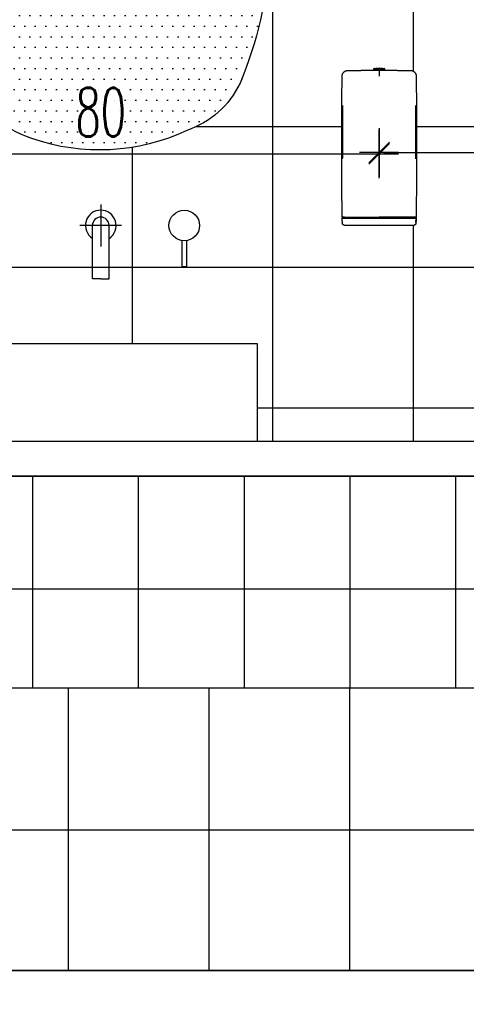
# Model space of a CAD drawing. Header units: centimetres. Extents: x -15121 to 30567, y -60641 to 0.
# Tile 177 of 256: x 11154 to 11218, y -27076 to -26935. Entities that reach past the tile are written whole.
import ezdxf

# ---------------------------------------------------------------- set-up
doc = ezdxf.new("R2010")
doc.units = ezdxf.units.CM
doc.header["$LTSCALE"] = 60
for name, color, linetype in [('AIKA powierzchnie', 6, 'Continuous'), ('AIKA sufity podwieszane', 8, 'Continuous'), ('AIKA TYNK', 5, 'Continuous'), ('AIKA widoki wymiarowanie', 7, 'Continuous'), ('AIKA widokowe', 7, 'Continuous')]:
    doc.layers.add(name, color=color, linetype=linetype)
doc.styles.add('wymiar', font='txt.shx', dxfattribs={"width": 0.6})
doc.dimstyles.new('Dwudziestka', dxfattribs={"dimtxt": 7, "dimasz": 0.7, "dimexe": 5, "dimexo": 0, "dimgap": 2.5, "dimtad": 1, "dimtoh": 1, "dimdec": 3, "dimrnd": 0.5, "dimdsep": 46, "dimtxsty": 'wymiar', "dimblk": 'znacznik', "dimcen": 0, "dimdle": 5, "dimse1": 1, "dimse2": 1, "dimclrd": 256, "dimclre": 256, "dimclrt": 256, "dimadec": 0, "dimazin": 0, "dimtfac": 0.4, "dimtdec": 3, "dimtix": 1, "dimtofl": 0, "dimtmove": 2, "dimatfit": 3, "dimldrblk": 'znacznik', "dimfxl": 1, "dimtolj": 1, "dimarcsym": 0})

# ---------------------------------------------------------------- blocks, each defined once
blk = doc.blocks.new('lustro led')
at = {"layer": 'AIKA widokowe'}
h = blk.add_hatch(dxfattribs=at)
h.set_pattern_fill('DOTS', color=8, scale=0.8)
h.paths.add_polyline_path([(23.76, 16.23, 0.28089), (3.67, 28.04, 0.342642), (-9.64, 19.88, 0.056443), (-12.42, 7.09, 0.07931), (-12.53, -13.73, 0.083629), (-8.93, -29.25, 0.200399), (-2.56, -34.91, 0.19646), (16.03, -35.89, 0.202028), (23.96, -29.07, 0.089936), (28.45, -3.81, 0.103357)])
at = {"layer": 'AIKA widokowe', "color": 7}
for centre, radius, start, end in [((2.27, 15.39), 12.72, 83.6857, 159.3402), ((4.03, 5.66), 22.38, 28.1667, 90.9249), ((45.46, 1.2), 58.18, 161.2753, 174.1973), ((-21.83, -5.03), 50.3, 1.396, 24.9999), ((52.73, -3.66), 66.03, 170.6365, 188.775), ((-43.47, -4.04), 71.92, 339.6268, 0.1832), ((35.34, -10.81), 47.96, 183.4867, 202.6086), ((1.04, -24.45), 11.07, 205.7225, 251.0503), ((11.9, -23.07), 13.47, 287.868, 333.5545), ((7.94, -12.67), 24.6, 244.751, 289.2103)]:
    blk.add_arc(centre, radius, start, end, dxfattribs=at)
blk = doc.blocks.new('SL dozownik przod')
at = {"layer": 'AIKA widokowe'}
for p, q in [((1.21, 10.99), (1.11, 10.89)), ((1.11, 10.89), (3.11, 10.89)), ((1.11, 10.89), (1.11, 10.66)), ((1.11, 10.66), (3.11, 10.66)), ((1.21, 10.99), (3.01, 10.99)), ((1.46, 10.56), (1.46, 10.66)), ((1.54, 11.04), (1.49, 10.99)), ((1.54, 11.04), (2.69, 11.04)), ((2.74, 10.99), (2.69, 11.04)), ((2.76, 10.66), (2.76, 10.64)), ((3.11, 10.89), (3.01, 10.99)), ((3.11, 10.66), (3.11, 10.89)), ((-4.52, -15.9), (-4.42, -15.72)), ((-4.52, -15.9), (-4.46, -15.9)), ((-4.51, -16.41), (-4.52, -15.9)), ((-4.36, -15.72), (-4.46, -15.9)), ((-4.46, -15.9), (-0.94, -15.9)), ((-4.36, -15.72), (-4.42, -15.72)), ((-4.38, -15.71), (-4.21, -15.71)), ((-4.36, -15.72), (-0.96, -15.72)), ((-0.96, -15.72), (2.1, -15.72)), ((-0.96, -15.72), (-0.96, -15.9)), ((-0.94, -15.9), (2.11, -15.9)), ((2.1, -15.72), (2.11, -15.72)), ((2.1, -15.72), (2.1, -15.9)), ((2.11, -15.72), (2.13, -15.72)), ((2.11, -15.9), (2.11, -15.72)), ((2.11, -15.9), (5.17, -15.9)), ((2.13, -15.72), (5.18, -15.72)), ((2.13, -15.9), (2.13, -15.72)), ((5.17, -15.9), (8.69, -15.9)), ((5.18, -15.72), (8.59, -15.72)), ((5.19, -15.9), (5.18, -15.72)), ((8.44, -15.71), (8.61, -15.71)), ((8.65, -15.72), (8.59, -15.72)), ((8.69, -15.9), (8.59, -15.72)), ((8.65, -15.72), (8.75, -15.9)), ((8.69, -15.9), (8.75, -15.9)), ((8.75, -15.9), (8.74, -16.41)), ((-3.95, -17.22), (-4, -17.22)), ((-0.94, -17.22), (-3.95, -17.22)), ((5.17, -17.22), (-0.94, -17.22)), ((8.18, -17.22), (5.17, -17.22)), ((8.23, -17.22), (8.18, -17.22)), ((8.73, -16.51), (8.74, -16.21)), ((8.73, -16.51), (8.74, -16.21)), ((8.73, -16.21), (8.74, -16.21)), ((8.73, -16.21), (8.73, -16.21)), ((8.73, -16.33), (8.74, -16.21)), ((8.73, -16.21), (8.73, -16.33)), ((8.73, -16.51), (8.73, -16.21)), ((8.74, -16.21), (8.73, -16.51)), ((8.73, -16.21), (8.73, -16.51)), ((8.73, -16.21), (8.73, -16.21)), ((8.74, -16.3), (8.73, -16.51)), ((8.73, -16.33), (8.73, -16.33)), ((8.73, -16.37), (8.73, -16.46)), ((8.74, -16.37), (8.73, -16.37)), ((8.73, -16.37), (8.73, -16.51)), ((8.73, -16.37), (8.73, -16.37)), ((8.73, -16.51), (8.73, -16.37)), ((8.73, -16.46), (8.73, -16.51)), ((8.73, -16.46), (8.73, -16.46)), ((8.73, -16.51), (8.73, -16.51)), ((8.73, -16.51), (8.73, -16.51)), ((8.73, -16.51), (8.73, -16.51)), ((8.73, -16.51), (8.73, -16.51)), ((8.73, -16.51), (8.73, -16.51)), ((8.73, -16.51), (8.73, -16.51)), ((8.73, -16.51), (8.74, -16.51)), ((8.73, -16.51), (8.73, -16.51)), ((8.73, -16.51), (8.73, -16.51)), ((8.74, -16.21), (8.74, -16.21)), ((8.74, -16.21), (8.74, -16.51)), ((8.74, -16.51), (8.74, -16.21)), ((8.74, -16.21), (8.74, -16.21)), ((8.74, -16.21), (8.74, -16.21)), ((8.74, -16.21), (8.74, -16.21)), ((8.74, -16.42), (8.74, -16.21)), ((8.74, -16.21), (8.74, -16.42)), ((8.74, -16.42), (8.74, -16.21)), ((8.74, -16.21), (8.74, -16.42)), ((8.74, -16.21), (8.74, -16.21)), ((8.74, -16.21), (8.74, -16.51)), ((8.74, -16.21), (8.74, -16.21)), ((8.74, -16.21), (8.74, -16.26)), ((8.74, -16.21), (8.74, -16.21)), ((8.74, -16.21), (8.74, -16.21)), ((8.74, -16.21), (8.74, -16.21)), ((8.74, -16.21), (8.74, -16.21)), ((8.74, -16.21), (8.74, -16.21)), ((8.74, -16.26), (8.74, -16.33)), ((8.74, -16.26), (8.74, -16.26)), ((8.74, -16.51), (8.74, -16.3)), ((8.74, -16.33), (8.74, -16.37)), ((8.74, -16.33), (8.74, -16.33)), ((8.74, -16.51), (8.74, -16.51)), ((8.74, -16.51), (8.74, -16.51)), ((8.74, -16.51), (8.74, -16.51))]:
    blk.add_line(p, q, dxfattribs=at)
for centre, start, end in [((6.74, -15.72), 90, 180), ((6.86, -15.72), 0, 90)]:
    blk.add_arc(centre, 0.009, start, end, dxfattribs=at)
for centre, major_axis, start_param, end_param in [((-4.5, -16.33), (-0.016, 0.939), 1.659331, 2.015375), ((8.73, -16.33), (0.016, 0.939), 4.26781, 4.623855)]:
    blk.add_ellipse(centre, major_axis=major_axis, ratio=0.008724, start_param=start_param, end_param=end_param, dxfattribs=at)
for points, degree in [([(-3.55, 10.61), (-1.04, 10.65), (1.46, 10.66)], 2), ([(1.44, 10.64), (1.44, 10.64), (1.44, 10.64), (1.44, 10.64)], 3), ([(1.44, 10.64), (1.45, 10.64), (1.46, 10.64), (1.46, 10.64)], 3), ([(2.76, 10.66), (5.27, 10.65), (7.78, 10.61)], 2), ([(2.77, 10.64), (2.77, 10.64), (2.78, 10.64), (2.78, 10.64)], 3), ([(2.78, 10.64), (2.78, 10.64), (2.78, 10.64), (2.78, 10.64)], 3), ([(-4.52, -15.71), (-4.69, -3.05), (-4.53, 9.62)], 2), ([(8.76, 9.62), (8.92, -3.05), (8.75, -15.71)], 2), ([(-4.49, 3.89), (-4.49, 0.99), (-4.49, -1.91), (-4.49, -4.81)], 3), ([(8.72, -4.81), (8.72, -1.91), (8.72, 0.99), (8.72, 3.89)], 3), ([(8.73, -5.22), (8.73, -5.22), (8.73, -5.22), (8.73, -5.22)], 3), ([(-4.12, -15.71), (-4.42, -15.71)], 1), ([(-4.15, -15.71), (-4.21, -15.71)], 1), ([(-4.12, -15.71), (-4.12, -15.71)], 1), ([(8.35, -15.71), (8.35, -15.71)], 1), ([(8.65, -15.71), (8.35, -15.71)], 1), ([(8.44, -15.71), (8.37, -15.71)], 1)]:
    blk.add_open_spline(points, degree=degree, dxfattribs=at)
for points, knots in [([(2.11, 10.64), (2.08, 10.64), (2.05, 10.64), (1.98, 10.64), (1.95, 10.64), (1.9, 10.64), (1.89, 10.64), (1.86, 10.64), (1.86, 10.64), (1.85, 10.64), (1.84, 10.64), (1.83, 10.64), (1.83, 10.64), (1.8, 10.64), (1.77, 10.64), (1.71, 10.64), (1.68, 10.64), (1.64, 10.64), (1.63, 10.64), (1.61, 10.64), (1.61, 10.64), (1.6, 10.64), (1.59, 10.64), (1.58, 10.64), (1.55, 10.64), (1.53, 10.64), (1.48, 10.64), (1.46, 10.64), (1.44, 10.64)], [0, 0, 0, 0, 0.125, 0.125, 0.25, 0.25, 0.3125, 0.3125, 0.34375, 0.34375, 0.359375, 0.359375, 0.375, 0.375, 0.5, 0.5, 0.625, 0.625, 0.6875, 0.6875, 0.703125, 0.703125, 0.71875, 0.75, 0.75, 0.875, 0.875, 1, 1, 1, 1]), ([(2.78, 10.64), (2.77, 10.64), (2.75, 10.64), (2.7, 10.64), (2.68, 10.64), (2.65, 10.64), (2.64, 10.64), (2.63, 10.64), (2.62, 10.64), (2.62, 10.64), (2.6, 10.64), (2.59, 10.64), (2.55, 10.64), (2.52, 10.64), (2.46, 10.64), (2.43, 10.64), (2.4, 10.64), (2.4, 10.64), (2.39, 10.64), (2.38, 10.64), (2.37, 10.64), (2.36, 10.64), (2.34, 10.64), (2.32, 10.64), (2.28, 10.64), (2.24, 10.64), (2.18, 10.64), (2.15, 10.64), (2.11, 10.64)], [0, 0, 0, 0, 0.125, 0.125, 0.25, 0.25, 0.28125, 0.296875, 0.296875, 0.3125, 0.3125, 0.375, 0.375, 0.5, 0.5, 0.625, 0.625, 0.640625, 0.640625, 0.65625, 0.65625, 0.6875, 0.6875, 0.75, 0.75, 0.875, 0.875, 1, 1, 1, 1]), ([(-4.53, 9.62), (-4.53, 9.65), (-4.53, 9.69), (-4.52, 9.75), (-4.52, 9.78), (-4.5, 9.84), (-4.5, 9.87), (-4.48, 9.92), (-4.48, 9.94), (-4.46, 9.97), (-4.46, 9.98), (-4.44, 10.03), (-4.43, 10.05), (-4.4, 10.11), (-4.38, 10.14), (-4.34, 10.19), (-4.32, 10.22), (-4.3, 10.25), (-4.29, 10.25), (-4.28, 10.27), (-4.27, 10.28), (-4.25, 10.3), (-4.22, 10.34), (-4.17, 10.38), (-4.12, 10.42), (-4.08, 10.44), (-4.07, 10.45), (-4.04, 10.47), (-4.04, 10.47), (-4.02, 10.48), (-4.02, 10.48), (-3.98, 10.5), (-3.95, 10.52), (-3.89, 10.54), (-3.86, 10.55), (-3.8, 10.57), (-3.77, 10.58), (-3.73, 10.59), (-3.72, 10.59), (-3.71, 10.59), (-3.69, 10.6), (-3.66, 10.6), (-3.61, 10.61), (-3.58, 10.61), (-3.55, 10.61)], [0, 0, 0, 0, 0.0625, 0.0625, 0.125, 0.125, 0.1875, 0.1875, 0.21875, 0.21875, 0.25, 0.25, 0.3125, 0.3125, 0.375, 0.375, 0.4375, 0.4375, 0.453125, 0.453125, 0.46875, 0.5, 0.5, 0.5625, 0.625, 0.625, 0.65625, 0.65625, 0.671875, 0.671875, 0.6875, 0.6875, 0.75, 0.75, 0.8125, 0.8125, 0.875, 0.875, 0.890625, 0.890625, 0.90625, 0.9375, 0.9375, 1, 1, 1, 1]), ([(2.11, 10.6), (2.11, 10.6), (2.11, 10.59), (2.11, 10.59), (2.11, 10.58), (2.11, 10.57), (2.11, 10.56), (2.11, 10.55), (2.11, 10.55), (2.11, 10.54), (2.11, 10.54), (2.11, 10.53), (2.11, 10.52), (2.11, 10.51), (2.11, 10.48), (2.11, 10.45), (2.11, 10.42), (2.11, 10.41), (2.11, 10.39), (2.11, 10.39), (2.11, 10.38), (2.11, 10.37), (2.11, 10.37), (2.11, 10.35), (2.11, 10.33), (2.11, 10.28), (2.11, 10.26), (2.11, 10.21), (2.11, 10.18), (2.11, 10.15), (2.11, 10.14), (2.11, 10.13), (2.11, 10.12), (2.11, 10.12), (2.11, 10.1), (2.11, 10.09), (2.11, 10.04), (2.11, 9.98), (2.11, 9.92), (2.11, 9.88), (2.11, 9.86), (2.11, 9.84), (2.11, 9.83), (2.11, 9.81), (2.11, 9.81), (2.11, 9.77), (2.11, 9.7), (2.11, 9.64), (2.11, 9.6)], [0, 0, 0, 0, 0.0625, 0.0625, 0.125, 0.125, 0.1875, 0.1875, 0.203125, 0.203125, 0.21875, 0.21875, 0.25, 0.25, 0.3125, 0.375, 0.375, 0.40625, 0.40625, 0.421875, 0.429687, 0.429687, 0.4375, 0.4375, 0.5, 0.5, 0.5625, 0.5625, 0.625, 0.625, 0.640625, 0.648438, 0.648438, 0.65625, 0.65625, 0.6875, 0.6875, 0.75, 0.8125, 0.8125, 0.84375, 0.84375, 0.859375, 0.859375, 0.875, 0.875, 0.9375, 1, 1, 1, 1]), ([(7.78, 10.61), (7.81, 10.61), (7.84, 10.61), (7.89, 10.6), (7.91, 10.6), (7.94, 10.59), (7.95, 10.59), (7.96, 10.59), (8, 10.58), (8.03, 10.57), (8.09, 10.55), (8.12, 10.54), (8.18, 10.52), (8.21, 10.5), (8.25, 10.48), (8.25, 10.48), (8.27, 10.47), (8.27, 10.47), (8.29, 10.45), (8.31, 10.44), (8.35, 10.42), (8.4, 10.38), (8.45, 10.34), (8.48, 10.3), (8.5, 10.28), (8.51, 10.27), (8.52, 10.25), (8.53, 10.25), (8.55, 10.22), (8.57, 10.19), (8.61, 10.14), (8.62, 10.11), (8.66, 10.05), (8.67, 10.03), (8.69, 9.98), (8.69, 9.97), (8.7, 9.94), (8.71, 9.92), (8.72, 9.87), (8.73, 9.84), (8.74, 9.78), (8.75, 9.75), (8.76, 9.69), (8.76, 9.65), (8.76, 9.62)], [0, 0, 0, 0, 0.0625, 0.0625, 0.09375, 0.109375, 0.109375, 0.125, 0.125, 0.1875, 0.1875, 0.25, 0.25, 0.3125, 0.3125, 0.328125, 0.328125, 0.34375, 0.34375, 0.375, 0.375, 0.4375, 0.5, 0.5, 0.53125, 0.546875, 0.546875, 0.5625, 0.5625, 0.625, 0.625, 0.6875, 0.6875, 0.75, 0.75, 0.78125, 0.78125, 0.8125, 0.8125, 0.875, 0.875, 0.9375, 0.9375, 1, 1, 1, 1]), ([(-4.49, 4.3), (-4.49, 4.3), (-4.49, 4.3), (-4.49, 4.3), (-4.49, 4.3), (-4.49, 4.29), (-4.49, 4.29), (-4.49, 4.29), (-4.49, 4.28), (-4.49, 4.27), (-4.49, 4.26), (-4.49, 4.25), (-4.49, 4.25), (-4.49, 4.25), (-4.49, 4.24), (-4.49, 4.23), (-4.49, 4.21), (-4.49, 4.2), (-4.49, 4.18), (-4.49, 4.17), (-4.49, 4.15), (-4.49, 4.15), (-4.49, 4.14), (-4.49, 4.14), (-4.49, 4.13), (-4.49, 4.11), (-4.49, 4.09), (-4.49, 4.06), (-4.49, 4.04), (-4.49, 4.04), (-4.49, 4.03), (-4.49, 4.02), (-4.49, 4.02), (-4.49, 4.01), (-4.49, 4), (-4.49, 3.97), (-4.49, 3.94), (-4.49, 3.92), (-4.49, 3.9), (-4.49, 3.89)], [0, 0, 0, 0, 0.00913, 0.00913, 0.044518, 0.044518, 0.079907, 0.079907, 0.150683, 0.221459, 0.221459, 0.256848, 0.256848, 0.274542, 0.274542, 0.292236, 0.363012, 0.433789, 0.433789, 0.504565, 0.504565, 0.522259, 0.522259, 0.539953, 0.575342, 0.575342, 0.646118, 0.716894, 0.716894, 0.752283, 0.752283, 0.769977, 0.769977, 0.787671, 0.787671, 0.858447, 0.929224, 0.929224, 1, 1, 1, 1]), ([(-4.49, 4.3), (-4.49, 4.3), (-4.49, 4.3), (-4.49, 4.3), (-4.49, 4.3)], [0, 0, 0, 0, 0.889893, 1, 1, 1, 1]), ([(8.72, 4.29), (8.72, 4.3), (8.72, 4.3), (8.72, 4.3), (8.72, 4.3)], [0, 0, 0, 0, 0.633689, 1, 1, 1, 1]), ([(8.72, 3.89), (8.72, 3.9), (8.72, 3.92), (8.72, 3.94), (8.72, 3.97), (8.72, 4), (8.72, 4.01), (8.72, 4.02), (8.72, 4.02), (8.72, 4.03), (8.72, 4.04), (8.72, 4.04), (8.72, 4.06), (8.72, 4.09), (8.72, 4.11), (8.72, 4.13), (8.72, 4.14), (8.72, 4.14), (8.72, 4.15), (8.72, 4.15), (8.72, 4.17), (8.72, 4.18), (8.72, 4.2), (8.72, 4.21), (8.72, 4.23), (8.72, 4.24), (8.72, 4.25), (8.72, 4.25), (8.72, 4.25), (8.72, 4.26), (8.72, 4.27), (8.72, 4.28), (8.72, 4.29), (8.72, 4.29), (8.72, 4.29), (8.72, 4.29)], [0, 0, 0, 0, 0.075594, 0.075594, 0.151189, 0.226783, 0.226783, 0.245682, 0.245682, 0.26458, 0.26458, 0.302377, 0.302377, 0.377972, 0.453566, 0.453566, 0.491363, 0.510262, 0.510262, 0.529161, 0.529161, 0.604755, 0.604755, 0.680349, 0.755944, 0.774842, 0.774842, 0.793741, 0.793741, 0.831538, 0.831538, 0.907132, 0.982727, 0.982727, 1, 1, 1, 1]), ([(-4.49, -4.81), (-4.49, -4.82), (-4.49, -4.84), (-4.49, -4.86), (-4.49, -4.86), (-4.49, -4.87), (-4.49, -4.88), (-4.49, -4.89), (-4.49, -4.91), (-4.49, -4.93), (-4.49, -4.96), (-4.49, -4.98), (-4.49, -4.98), (-4.49, -5), (-4.49, -5), (-4.49, -5.02), (-4.49, -5.05), (-4.49, -5.07), (-4.49, -5.08), (-4.49, -5.09), (-4.49, -5.1), (-4.49, -5.1), (-4.49, -5.11), (-4.5, -5.12), (-4.5, -5.13), (-4.5, -5.14), (-4.5, -5.16), (-4.5, -5.18), (-4.5, -5.18), (-4.5, -5.18), (-4.5, -5.19), (-4.5, -5.19), (-4.5, -5.19), (-4.5, -5.2), (-4.5, -5.2)], [0, 0, 0, 0, 0.084012, 0.084012, 0.105016, 0.105016, 0.126019, 0.168025, 0.168025, 0.252037, 0.33605, 0.33605, 0.378056, 0.378056, 0.420062, 0.420062, 0.504075, 0.588087, 0.588087, 0.630093, 0.651096, 0.651096, 0.672099, 0.672099, 0.756112, 0.756112, 0.840124, 0.924137, 0.924137, 0.94514, 0.94514, 0.966143, 0.966143, 1, 1, 1, 1]), ([(-4.5, -5.19), (-4.5, -5.2), (-4.5, -5.21), (-4.5, -5.22), (-4.5, -5.22), (-4.5, -5.22)], [0, 0, 0, 0, 0.209255, 0.778797, 1, 1, 1, 1]), ([(8.73, -5.22), (8.73, -5.22), (8.73, -5.22), (8.73, -5.22), (8.73, -5.21), (8.73, -5.2), (8.73, -5.2), (8.73, -5.19), (8.73, -5.19), (8.73, -5.19), (8.73, -5.18), (8.73, -5.18), (8.73, -5.18), (8.73, -5.16), (8.72, -5.14), (8.72, -5.13), (8.72, -5.12), (8.72, -5.11), (8.72, -5.1), (8.72, -5.1), (8.72, -5.09), (8.72, -5.08), (8.72, -5.07), (8.72, -5.05), (8.72, -5.02), (8.72, -5), (8.72, -5), (8.72, -4.98), (8.72, -4.98), (8.72, -4.96), (8.72, -4.93), (8.72, -4.91), (8.72, -4.89), (8.72, -4.88), (8.72, -4.87), (8.72, -4.86), (8.72, -4.86), (8.72, -4.84), (8.72, -4.82), (8.72, -4.81)], [0, 0, 0, 0, 0.016163, 0.016163, 0.086437, 0.156711, 0.156711, 0.191848, 0.191848, 0.209416, 0.209416, 0.226985, 0.226985, 0.297259, 0.367533, 0.367533, 0.437807, 0.437807, 0.455376, 0.455376, 0.472944, 0.508081, 0.508081, 0.578355, 0.64863, 0.64863, 0.683767, 0.683767, 0.718904, 0.718904, 0.789178, 0.859452, 0.859452, 0.894589, 0.912157, 0.912157, 0.929726, 0.929726, 1, 1, 1, 1]), ([(-4.52, -15.71), (-4.51, -15.71), (-4.5, -15.71), (-4.48, -15.71), (-4.47, -15.71), (-4.47, -15.71), (-4.46, -15.71), (-4.46, -15.71), (-4.46, -15.71), (-4.46, -15.71)], [0, 0, 0, 0, 0.287751, 0.575501, 0.863252, 0.935189, 0.971158, 0.993638, 1, 1, 1, 1]), ([(-4.46, -15.71), (-4.46, -15.71), (-4.46, -15.71), (-4.45, -15.71), (-4.42, -15.71), (-4.32, -15.71), (-4.16, -15.71), (-3.86, -15.71), (-3.35, -15.71), (-2.7, -15.71), (-2.11, -15.71), (-1.66, -15.71), (-1.27, -15.71), (-1.04, -15.71), (-0.96, -15.71)], [0, 0, 0, 0, 0.008552, 0.024738, 0.094878, 0.181203, 0.267528, 0.353854, 0.526505, 0.699156, 0.785481, 0.871806, 0.958132, 1, 1, 1, 1]), ([(-0.96, -15.71), (-0.96, -15.71), (-0.88, -15.71), (-0.48, -15.71), (0.54, -15.71), (1.49, -15.71), (2.11, -15.71)], [0, 0, 0, 0, 0.002302, 0.079048, 0.386032, 1, 1, 1, 1]), ([(5.19, -15.71), (5.19, -15.71), (5.11, -15.71), (4.71, -15.71), (3.69, -15.71), (2.74, -15.71), (2.11, -15.71)], [0, 0, 0, 0, 0.002302, 0.079048, 0.386032, 1, 1, 1, 1]), ([(8.69, -15.71), (8.69, -15.71), (8.69, -15.71), (8.68, -15.71), (8.65, -15.71), (8.55, -15.71), (8.39, -15.71), (8.09, -15.71), (7.58, -15.71), (6.92, -15.71), (6.34, -15.71), (5.89, -15.71), (5.5, -15.71), (5.27, -15.71), (5.19, -15.71)], [0, 0, 0, 0, 0.008552, 0.024738, 0.094878, 0.181203, 0.267528, 0.353854, 0.526505, 0.699156, 0.785481, 0.871806, 0.958132, 1, 1, 1, 1]), ([(8.69, -15.71), (8.69, -15.71), (8.69, -15.71), (8.69, -15.71), (8.69, -15.71), (8.7, -15.71), (8.71, -15.71), (8.73, -15.71), (8.74, -15.71), (8.75, -15.71)], [0, 0, 0, 0, 0.006362, 0.028842, 0.064811, 0.136748, 0.424499, 0.712249, 1, 1, 1, 1]), ([(-4, -17.22), (-4.01, -17.22), (-4.02, -17.22), (-4.03, -17.22), (-4.04, -17.22), (-4.04, -17.22), (-4.04, -17.22), (-4.05, -17.22), (-4.06, -17.22), (-4.07, -17.22), (-4.08, -17.22), (-4.09, -17.21), (-4.1, -17.21), (-4.1, -17.21), (-4.11, -17.21), (-4.12, -17.21), (-4.13, -17.2), (-4.14, -17.2), (-4.15, -17.2), (-4.17, -17.19), (-4.17, -17.19), (-4.19, -17.19), (-4.19, -17.18), (-4.21, -17.17), (-4.23, -17.17), (-4.25, -17.15), (-4.27, -17.15), (-4.29, -17.13), (-4.3, -17.12), (-4.33, -17.1), (-4.34, -17.09), (-4.36, -17.07), (-4.37, -17.06), (-4.39, -17.04), (-4.4, -17.03), (-4.41, -17.01), (-4.41, -17.01), (-4.42, -17), (-4.42, -17), (-4.43, -16.99), (-4.43, -16.98), (-4.44, -16.96), (-4.45, -16.95), (-4.46, -16.92), (-4.47, -16.9), (-4.48, -16.88), (-4.48, -16.87), (-4.49, -16.86), (-4.49, -16.85), (-4.49, -16.85), (-4.49, -16.84), (-4.5, -16.82), (-4.5, -16.8), (-4.5, -16.77), (-4.5, -16.75), (-4.51, -16.73)], [0, 0, 0, 0, 0.03125, 0.03125, 0.039063, 0.039063, 0.046875, 0.046875, 0.0625, 0.0625, 0.09375, 0.09375, 0.109375, 0.109375, 0.125, 0.125, 0.15625, 0.15625, 0.1875, 0.1875, 0.21875, 0.21875, 0.25, 0.25, 0.3125, 0.3125, 0.375, 0.375, 0.4375, 0.4375, 0.5, 0.5, 0.5625, 0.5625, 0.625, 0.625, 0.640625, 0.640625, 0.65625, 0.65625, 0.6875, 0.6875, 0.75, 0.75, 0.8125, 0.8125, 0.84375, 0.84375, 0.859375, 0.859375, 0.875, 0.875, 0.9375, 0.9375, 1, 1, 1, 1]), ([(8.73, -16.73), (8.73, -16.75), (8.73, -16.77), (8.73, -16.8), (8.72, -16.82), (8.72, -16.84), (8.72, -16.85), (8.72, -16.85), (8.71, -16.86), (8.71, -16.87), (8.71, -16.88), (8.7, -16.9), (8.69, -16.92), (8.68, -16.95), (8.67, -16.96), (8.66, -16.98), (8.65, -16.99), (8.65, -17), (8.65, -17), (8.64, -17.01), (8.64, -17.01), (8.63, -17.03), (8.62, -17.04), (8.6, -17.06), (8.59, -17.07), (8.57, -17.09), (8.55, -17.1), (8.53, -17.12), (8.52, -17.13), (8.49, -17.15), (8.48, -17.15), (8.46, -17.17), (8.44, -17.17), (8.42, -17.18), (8.42, -17.19), (8.4, -17.19), (8.39, -17.19), (8.38, -17.2), (8.37, -17.2), (8.36, -17.2), (8.35, -17.21), (8.34, -17.21), (8.33, -17.21), (8.32, -17.21), (8.32, -17.21), (8.31, -17.22), (8.3, -17.22), (8.28, -17.22), (8.28, -17.22), (8.27, -17.22), (8.27, -17.22), (8.26, -17.22), (8.26, -17.22), (8.25, -17.22), (8.24, -17.22), (8.23, -17.22)], [0, 0, 0, 0, 0.0625, 0.0625, 0.125, 0.125, 0.140625, 0.140625, 0.15625, 0.15625, 0.1875, 0.1875, 0.25, 0.25, 0.3125, 0.3125, 0.34375, 0.34375, 0.359375, 0.359375, 0.375, 0.375, 0.4375, 0.4375, 0.5, 0.5, 0.5625, 0.5625, 0.625, 0.625, 0.6875, 0.6875, 0.75, 0.75, 0.78125, 0.78125, 0.8125, 0.8125, 0.84375, 0.84375, 0.875, 0.875, 0.890625, 0.890625, 0.90625, 0.90625, 0.9375, 0.9375, 0.953125, 0.953125, 0.960938, 0.960938, 0.96875, 0.96875, 1, 1, 1, 1])]:
    blk.add_open_spline(points, degree=3, knots=knots, dxfattribs=at)
blk = doc.blocks.new('znacznik')
at = {"color": 0}
for points in [[(0, -5), (0, 5)], [(-4, 0), (4, 0)]]:
    blk.add_lwpolyline(points, dxfattribs=at)
at = {"color": 1}
blk.add_lwpolyline([(-2.12, -2.12), (2.12, 2.12)], dxfattribs=at)
blk = doc.blocks.new('*D6413')
at = {"layer": 'AIKA widoki wymiarowanie', "lineweight": -2, "transparency": 16777216}
blk.add_line((11086.5, -27091.63), (11165.1, -27091.63), dxfattribs=at)
at = {"layer": 'Defpoints', "color": 0, "transparency": 16777216}
for p in [(11085.8, -26981.59), (11165.8, -26981.59), (11165.8, -27091.63)]:
    blk.add_point(p, dxfattribs=at)
at = {"layer": 'AIKA widoki wymiarowanie', "lineweight": -2, "transparency": 16777216, "xscale": 0.7, "yscale": 0.7, "zscale": 0.7, "rotation": 180}
blk.add_blockref('znacznik', (11085.8, -27091.63), dxfattribs=at)
at = {"layer": 'AIKA widoki wymiarowanie', "lineweight": -2, "transparency": 16777216, "xscale": 0.7, "yscale": 0.7, "zscale": 0.7}
blk.add_blockref('znacznik', (11165.8, -27091.63), dxfattribs=at)
at = {"layer": 'AIKA widoki wymiarowanie', "transparency": 16777216, "insert": (11125.8, -27085.63), "char_height": 7, "attachment_point": 5, "style": 'wymiar'}
blk.add_mtext('\\A1;80', dxfattribs=at)
blk = doc.blocks.new('*D6414')
at = {"layer": 'AIKA widoki wymiarowanie', "lineweight": -2, "transparency": 16777216}
blk.add_line((11166.5, -27091.63), (11245.1, -27091.63), dxfattribs=at)
at = {"layer": 'Defpoints', "color": 0, "transparency": 16777216}
for p in [(11165.8, -26981.59), (11245.8, -26981.59), (11245.8, -27091.63)]:
    blk.add_point(p, dxfattribs=at)
at = {"layer": 'AIKA widoki wymiarowanie', "lineweight": -2, "transparency": 16777216, "xscale": 0.7, "yscale": 0.7, "zscale": 0.7, "rotation": 180}
blk.add_blockref('znacznik', (11165.8, -27091.63), dxfattribs=at)
at = {"layer": 'AIKA widoki wymiarowanie', "lineweight": -2, "transparency": 16777216, "xscale": 0.7, "yscale": 0.7, "zscale": 0.7}
blk.add_blockref('znacznik', (11245.8, -27091.63), dxfattribs=at)
at = {"layer": 'AIKA widoki wymiarowanie', "transparency": 16777216, "insert": (11205.8, -27085.63), "char_height": 7, "attachment_point": 5, "style": 'wymiar'}
blk.add_mtext('\\A1;80', dxfattribs=at)
blk = doc.blocks.new('*D6422')
at = {"layer": 'AIKA widoki wymiarowanie', "lineweight": -2, "transparency": 16777216}
blk.add_line((11144, -27111.57), (11187.6, -27111.57), dxfattribs=at)
at = {"layer": 'Defpoints', "color": 0, "transparency": 16777216}
for p in [(11143.3, -26981.59), (11188.3, -26981.59), (11188.3, -27111.57)]:
    blk.add_point(p, dxfattribs=at)
at = {"layer": 'AIKA widoki wymiarowanie', "lineweight": -2, "transparency": 16777216, "xscale": 0.7, "yscale": 0.7, "zscale": 0.7, "rotation": 180}
blk.add_blockref('znacznik', (11143.3, -27111.57), dxfattribs=at)
at = {"layer": 'AIKA widoki wymiarowanie', "lineweight": -2, "transparency": 16777216, "xscale": 0.7, "yscale": 0.7, "zscale": 0.7}
blk.add_blockref('znacznik', (11188.3, -27111.57), dxfattribs=at)
at = {"layer": 'AIKA widoki wymiarowanie', "transparency": 16777216, "insert": (11165.8, -27105.57), "char_height": 7, "attachment_point": 5, "style": 'wymiar'}
blk.add_mtext('\\A1;45', dxfattribs=at)
blk = doc.blocks.new('*D6423')
at = {"layer": 'AIKA widoki wymiarowanie', "lineweight": -2, "transparency": 16777216}
blk.add_line((11189, -27111.57), (11222.6, -27111.57), dxfattribs=at)
at = {"layer": 'Defpoints', "color": 0, "transparency": 16777216}
for p in [(11188.3, -26981.59), (11223.3, -26981.59), (11223.3, -27111.57)]:
    blk.add_point(p, dxfattribs=at)
at = {"layer": 'AIKA widoki wymiarowanie', "lineweight": -2, "transparency": 16777216, "xscale": 0.7, "yscale": 0.7, "zscale": 0.7, "rotation": 180}
blk.add_blockref('znacznik', (11188.3, -27111.57), dxfattribs=at)
at = {"layer": 'AIKA widoki wymiarowanie', "lineweight": -2, "transparency": 16777216, "xscale": 0.7, "yscale": 0.7, "zscale": 0.7}
blk.add_blockref('znacznik', (11223.3, -27111.57), dxfattribs=at)
at = {"layer": 'AIKA widoki wymiarowanie', "transparency": 16777216, "insert": (11205.8, -27105.57), "char_height": 7, "attachment_point": 5, "style": 'wymiar'}
blk.add_mtext('\\A1;35', dxfattribs=at)
blk = doc.blocks.new('*D6427')
at = {"layer": 'AIKA widoki wymiarowanie', "lineweight": -2, "transparency": 16777216}
blk.add_line((11126.5, -26954.3), (11205.1, -26954.3), dxfattribs=at)
at = {"layer": 'Defpoints', "color": 0, "transparency": 16777216}
for p in [(11205.8, -26943.13), (11205.8, -26954.3), (11125.8, -26964.59)]:
    blk.add_point(p, dxfattribs=at)
at = {"layer": 'AIKA widoki wymiarowanie', "lineweight": -2, "transparency": 16777216, "xscale": 0.7, "yscale": 0.7, "zscale": 0.7, "rotation": 180}
blk.add_blockref('znacznik', (11125.8, -26954.3), dxfattribs=at)
at = {"layer": 'AIKA widoki wymiarowanie', "lineweight": -2, "transparency": 16777216, "xscale": 0.7, "yscale": 0.7, "zscale": 0.7}
blk.add_blockref('znacznik', (11205.8, -26954.3), dxfattribs=at)
at = {"layer": 'AIKA widoki wymiarowanie', "transparency": 16777216, "insert": (11165.8, -26948.3), "char_height": 7, "attachment_point": 5, "style": 'wymiar'}
blk.add_mtext('\\A1;80', dxfattribs=at)
blk = doc.blocks.new('*D6428')
at = {"layer": 'AIKA widoki wymiarowanie', "lineweight": -2, "transparency": 16777216}
blk.add_line((11206.5, -26954.11), (11270.6, -26954.11), dxfattribs=at)
at = {"layer": 'Defpoints', "color": 0, "transparency": 16777216}
for p in [(11205.8, -26943.13), (11271.3, -26954.11), (11271.3, -26954.11)]:
    blk.add_point(p, dxfattribs=at)
at = {"layer": 'AIKA widoki wymiarowanie', "lineweight": -2, "transparency": 16777216, "xscale": 0.7, "yscale": 0.7, "zscale": 0.7, "rotation": 180}
blk.add_blockref('znacznik', (11205.8, -26954.11), dxfattribs=at)
at = {"layer": 'AIKA widoki wymiarowanie', "lineweight": -2, "transparency": 16777216, "xscale": 0.7, "yscale": 0.7, "zscale": 0.7}
blk.add_blockref('znacznik', (11271.3, -26954.11), dxfattribs=at)
at = {"layer": 'AIKA widoki wymiarowanie', "transparency": 16777216, "insert": (11238.55, -26948.11), "char_height": 7, "attachment_point": 5, "style": 'wymiar'}
blk.add_mtext('\\A1;65.5', dxfattribs=at)

msp = doc.modelspace()

# ---------------------------------------------------------------- hatches: boundary and pattern name
at = {"layer": 'AIKA sufity podwieszane', "transparency": 33554610}
h = msp.add_hatch(dxfattribs=at)
h.set_pattern_fill('ANSI32', color=8, angle=0.6)
h.set_pattern_definition([(45.6, (4466.2785, -1566.11), (-6.8053523, 6.6642933), []), (45.6, (4470.768, -1566.063), (-6.8053523, 6.6642933), [])])
h.paths.add_polyline_path([(12093.9146, -26117.5987), (11666.9146, -26117.5987), (11666.9146, -26202.5987, -1), (11669.9146, -26202.5987), (12092.4146, -26202.5987), (12093.9146, -26202.5987)])
h.paths.add_polyline_path([(12081.094, -27428.3228), (12163.2602, -27428.3228), (12163.2602, -27404.0522), (12081.094, -27404.0522)], flags=9)
h.paths.add_polyline_path([(12114.3702, -27401.1671), (12330.3134, -27401.1671), (12330.3134, -27377.6842), (12114.3702, -27377.6842)], flags=9)
h.paths.add_polyline_path([(12002.4864, -27495.7987), (12060.0402, -27495.7987), (12060.0402, -27471.4304), (12002.4864, -27471.4304)], flags=9)
h.paths.add_polyline_path([(11930.778, -27431.4066), (12012.9714, -27431.4066), (12012.9714, -27407.1523), (11930.778, -27407.1523)], flags=9)
h.paths.add_polyline_path([(12003.6509, -27363.3126), (12519.4158, -27363.3126), (12519.4158, -27327.3381), (12003.6509, -27327.3381)], flags=9)
h.paths.add_polyline_path([(11967.1775, -27382.7098), (12564.7628, -27382.7098), (12564.7628, -27357.3546), (11967.1775, -27357.3546)], flags=9)
h.paths.add_polyline_path([(12288.6922, -27501.0627), (12423.7404, -27501.0627), (12423.7404, -27470.1832), (12288.6922, -27470.1832)], flags=9)
h.paths.add_polyline_path([(11932.4463, -27495.6231), (12002.4419, -27495.6231), (12002.4419, -27470.9456), (11932.4463, -27470.9456)], flags=9)
h.paths.add_polyline_path([(11932.4843, -27462.0595), (11994.0262, -27462.0595), (11994.0262, -27437.8052), (11932.4843, -27437.8052)], flags=9)
h.paths.add_polyline_path([(12074.5007, -27495.5716), (12259.3272, -27495.5716), (12259.3272, -27471.2033), (12074.5007, -27471.2033)], flags=9)
h.paths.add_polyline_path([(12083.149, -27467.6483), (12496.2862, -27467.6483), (12496.2862, -27436.3619), (12083.149, -27436.3619)], flags=9)
h.paths.add_polyline_path([(12483.5205, -27493.9928), (12503.8627, -27493.9928), (12503.8627, -27470.0477), (12483.5205, -27470.0477)], flags=9)
h.paths.add_polyline_path([(11513.2396, -27035.7614), (11551.7125, -27035.7592), (11551.7101, -26993.8772), (11513.2372, -26993.8794)], flags=9)
h.paths.add_polyline_path([(11060.4933, -27035.7614), (11098.9662, -27035.7592), (11098.9638, -26993.8772), (11060.4909, -26993.8794)], flags=9)
h.paths.add_polyline_path([(11919.1026, -26980.6538), (11990.4597, -26980.6538), (11990.4597, -26967.1538), (11919.1026, -26967.1538)], flags=9)
h.paths.add_polyline_path([(11917.5413, -27058.0538), (11988.8984, -27058.0538), (11988.8984, -27044.5538), (11917.5413, -27044.5538)], flags=9)
h.paths.add_polyline_path([(11700.1916, -26844.6838), (11755.1529, -26844.6806), (11755.1495, -26784.8493), (11700.1882, -26784.8524)], flags=9)
h.paths.add_polyline_path([(11427.3267, -26845.5688), (11482.288, -26845.5656), (11482.2845, -26785.7342), (11427.3233, -26785.7374)], flags=9)
h.paths.add_polyline_path([(11294.0432, -26979.8538), (11365.4003, -26979.8538), (11365.4003, -26966.3538), (11294.0432, -26966.3538)], flags=9)
h.paths.add_polyline_path([(11295.6045, -27057.2538), (11366.9616, -27057.2538), (11366.9616, -27043.7538), (11295.6045, -27043.7538)], flags=9)
h.paths.add_polyline_path([(11521.8166, -26931.977), (11552.5502, -26931.977), (11552.5502, -26881.6152), (11521.8166, -26881.6152)], flags=9)
h.paths.add_polyline_path([(11232.9438, -26931.977), (11263.6773, -26931.977), (11263.6773, -26881.6152), (11232.9438, -26881.6152)], flags=9)
h.paths.add_polyline_path([(11157.3038, -26932.0267), (11188.0374, -26932.0267), (11188.0374, -26881.6649), (11157.3038, -26881.6649)], flags=9)
h.paths.add_polyline_path([(11072.9438, -26931.977), (11103.6773, -26931.977), (11103.6773, -26881.6152), (11072.9438, -26881.6152)], flags=9)
h.paths.add_polyline_path([(11054.4564, -26845.5688), (11109.4177, -26845.5656), (11109.4142, -26785.7342), (11054.4529, -26785.7374)], flags=9)
h.paths.add_polyline_path([(10559.4245, -26844.6838), (10614.3858, -26844.6806), (10614.3823, -26784.8493), (10559.421, -26784.8524)], flags=9)
h.paths.add_polyline_path([(12171.0529, -26276.6882), (12226.0142, -26276.685), (12226.0107, -26216.8536), (12171.0495, -26216.8568)], flags=9)
h.paths.add_polyline_path([(11673.2315, -26276.5731), (11728.1928, -26276.57), (11728.1894, -26216.7386), (11673.2281, -26216.7417)], flags=9)
h.paths.add_polyline_path([(10783.8877, -26276.6882), (10838.8489, -26276.685), (10838.8455, -26216.8536), (10783.8842, -26216.8568)], flags=9)
h.paths.add_polyline_path([(10559.4245, -26276.6882), (10614.3858, -26276.685), (10614.3823, -26216.8536), (10559.421, -26216.8568)], flags=9)
h.paths.add_polyline_path([(10474.541, -26085.4251), (10703.7361, -26085.4251), (10703.7361, -26028.0612), (10474.541, -26028.0612)], flags=9)

# ---------------------------------------------------------------- linework, layer by layer
at = {"layer": 'AIKA powierzchnie', "color": 2}
for points in [[(11049.6394, -26770.5943), (11292.8026, -26770.5943), (11292.8026, -27071.5943), (11049.6394, -27071.5943)], [(11049.6394, -27030.9943), (11292.8026, -27030.9943), (11292.8026, -27000.5943), (11049.6394, -27000.5943)]]:
    msp.add_lwpolyline(points, close=True, dxfattribs=at)
at = {"layer": 'AIKA TYNK'}
msp.add_line((11031.6394, -27071.5943), (11294.3026, -27071.5943), dxfattribs=at)
at = {"layer": 'AIKA widokowe', "color": 8}
for p, q in [((11190.5026, -26770.5943), (11190.5026, -26995.5943)), ((11210.7026, -26770.5943), (11210.7026, -26942.4292)), ((11179.4963, -26950.3943), (11200.5176, -26950.3943)), ((11211.1763, -26950.3943), (11236.2738, -26950.3943)), ((11170.3026, -26953.364), (11170.3026, -26981.5943)), ((11210.7026, -26964.5942), (11210.7026, -26995.5943)), ((11049.6394, -26970.5943), (11292.8026, -26970.5943)), ((11188.3026, -26990.7943), (11223.3026, -26990.7943)), ((11156.0394, -27030.9943), (11156.0394, -27000.5943)), ((11171.2394, -27030.9943), (11171.2394, -27000.5943)), ((11186.4394, -27030.9943), (11186.4394, -27000.5943)), ((11201.6394, -27030.9943), (11201.6394, -27000.5943)), ((11216.8394, -27030.9943), (11216.8394, -27000.5943)), ((11049.6394, -27016.7943), (11292.8026, -27016.7943)), ((11161.121, -27030.9943), (11161.121, -27071.5943)), ((11181.321, -27030.9943), (11181.321, -27071.5943)), ((11201.521, -27030.9943), (11201.521, -27071.5943)), ((11049.6394, -27051.3943), (11292.8026, -27051.3943))]:
    msp.add_line(p, q, dxfattribs=at)
at = {"layer": 'AIKA widokowe', "color": 7}
for p, q in [((11165.8026, -26961.5943), (11165.8026, -26967.5943)), ((11168.8026, -26964.5943), (11162.8026, -26964.5943)), ((11164.6026, -26972.2547), (11164.6026, -26964.5943)), ((11167.0026, -26972.2547), (11167.0026, -26964.5943)), ((11165.8026, -26972.2547), (11164.6026, -26972.2547)), ((11165.8026, -26972.2547), (11167.0026, -26972.2547)), ((11049.6394, -26995.5943), (11292.8026, -26995.5943)), ((11049.6394, -27000.5943), (11292.8026, -27000.5943)), ((11049.6394, -27030.9943), (11292.8026, -27030.9943))]:
    msp.add_line(p, q, dxfattribs=at)
msp.add_lwpolyline([(11178.1026, -26966.7737), (11178.1026, -26970.5135), (11177.5026, -26970.5135), (11177.5026, -26966.7737)], dxfattribs=at)
msp.add_lwpolyline([(11143.3026, -26995.5943), (11188.3026, -26995.5943), (11188.3026, -26981.5943), (11143.3026, -26981.5943)], close=True, dxfattribs=at)
msp.add_circle((11177.8026, -26964.5943), 2.2, dxfattribs=at)
for radius, start, end in [(2.2, 303.055731, 236.944269), (1.2, 0, 180)]:
    msp.add_arc((11165.8026, -26964.5943), radius, start, end, dxfattribs=at)

# ---------------------------------------------------------------- block references
at = {"layer": 'AIKA widokowe', "color": 6}
for name, p, xscale, yscale, zscale in [('lustro led', (11175.124, -26909.1165), -1.197459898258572, 1.197459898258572, 1.197459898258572), ('SL dozownik przod', (11204.1111, -26950.8175), 0.8, 0.8, 0.8)]:
    msp.add_blockref(name, p, dxfattribs=dict(at, xscale=xscale, yscale=yscale, zscale=zscale))

# ---------------------------------------------------------------- dimensions: what is measured, and where the dimension line sits
at = {"layer": 'AIKA widoki wymiarowanie'}
for base, p1, p2, picture, middle in [((11205.8026, -26954.2989), (11125.8026, -26964.5943), (11205.8026, -26943.134), '*D6427', (11165.8026, -26948.2989)), ((11271.3026, -26954.1146), (11205.8026, -26943.134), (11271.3026, -26954.1146), '*D6428', (11238.5526, -26948.1146)), ((11165.8026, -27091.6297), (11085.8026, -26981.5943), (11165.8026, -26981.5943), '*D6413', (11125.8026, -27085.6297)), ((11188.3026, -27111.5669), (11143.3026, -26981.5943), (11188.3026, -26981.5943), '*D6422', (11165.8026, -27105.5669)), ((11245.8026, -27091.6297), (11165.8026, -26981.5943), (11245.8026, -26981.5943), '*D6414', (11205.8026, -27085.6297)), ((11223.3026, -27111.5669), (11188.3026, -26981.5943), (11223.3026, -26981.5943), '*D6423', (11205.8026, -27105.5669))]:
    dim = msp.add_linear_dim(base=base, p1=p1, p2=p2, dimstyle='Dwudziestka', dxfattribs=at)
    dim.commit()
    dim.dimension.update_dxf_attribs({"geometry": picture, "text_midpoint": middle})

doc.saveas('drawing.dxf')
